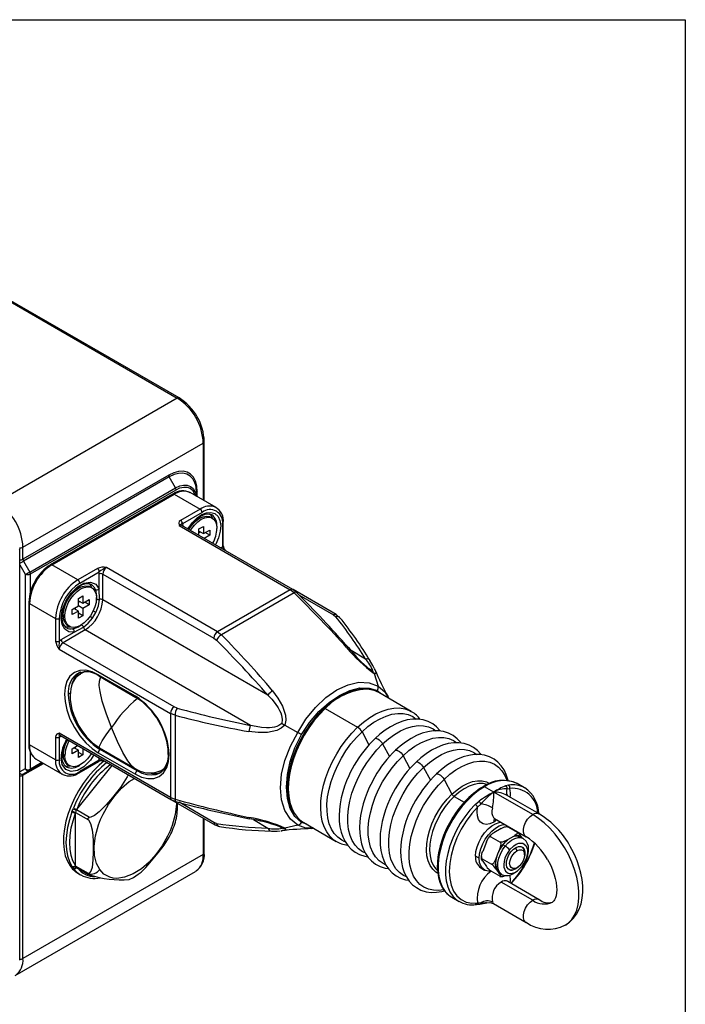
# Model space of a CAD drawing. Header units: millimetres. Extents: x 0 to 864, y 0 to 559.
# Tile 12 of 12: x 737 to 864, y 371 to 559. Entities that reach past the tile are written whole.
import ezdxf

# ---------------------------------------------------------------- set-up
doc = ezdxf.new("R2010")
doc.units = ezdxf.units.MM
doc.layers.add('SLD-DEFPOINTS', color=7, linetype='Continuous')

msp = doc.modelspace()

# ---------------------------------------------------------------- linework, layer by layer
at = {"color": 7, "linetype": 'Continuous', "lineweight": 25}
for p, q in [((705.96, 521.78), (766.77, 486.68)), ((767.12, 486.71), (706.31, 521.82)), ((766.77, 486.68), (732.4, 466.84)), ((737.35, 458.27), (771.72, 478.1)), ((771.92, 467.12), (771.92, 478.39)), ((765.14, 472.03), (737.35, 455.99)), ((765.24, 471.68), (737.45, 455.64)), ((766.45, 469.59), (765.24, 471.68)), ((738.66, 453.55), (766.45, 469.59)), ((738.77, 453.2), (766.55, 469.24)), ((765.95, 468.41), (742.62, 454.94)), ((742.87, 454.92), (766.2, 468.39)), ((766.2, 468.39), (771.15, 465.53)), ((774.15, 465.83), (769.2, 468.69)), ((770.44, 467.97), (770.44, 468.68)), ((771.15, 465.53), (767.41, 463.37)), ((774.03, 465.89), (774.15, 465.83)), ((771.5, 464.92), (767.77, 462.76)), ((771.01, 463.78), (769.98, 463.18)), ((773.45, 463.8), (773.13, 463.99)), ((767.12, 462.39), (788.3, 450.16)), ((788.8, 450.21), (767.62, 462.44)), ((767.77, 462.76), (767.83, 462.39)), ((770.2, 463.31), (770.15, 463.34)), ((770.9, 461.75), (771.75, 462.24)), ((770.9, 460.54), (770.9, 461.75)), ((771.75, 462.24), (771.75, 460.86)), ((775.39, 462.67), (775.39, 458.36)), ((775.54, 458.56), (775.54, 462.88)), ((770.9, 461.35), (771.75, 460.86)), ((771.19, 461.18), (770.9, 461.02)), ((771.75, 460.86), (772.95, 461.55)), ((772.95, 460.57), (771.9, 459.96)), ((772.95, 460.57), (772.11, 461.06)), ((772.95, 461.55), (772.95, 460.57)), ((736.73, 379.59), (736.73, 457.98)), ((736.73, 457.98), (736.73, 457.98)), ((737.35, 455.99), (737.35, 458.27)), ((775.04, 458.22), (775.39, 458.36)), ((737.45, 455.64), (738.66, 453.55)), ((747.82, 452.06), (742.87, 454.92)), ((751.55, 454.22), (747.82, 452.06)), ((774.44, 442.16), (753.26, 454.39)), ((737.78, 453.13), (737.78, 416.04)), ((748.17, 451.45), (751.91, 453.61)), ((751.85, 453.16), (751.91, 453.61)), ((751.85, 450.3), (751.85, 453.16)), ((752.55, 448.26), (752.55, 453.16)), ((752.55, 453.16), (773.73, 440.94)), ((748.03, 450.51), (746.99, 449.91)), ((750.47, 450.54), (750.15, 450.72)), ((747.22, 450.04), (747.16, 450.08)), ((747.92, 448.49), (748.77, 448.98)), ((747.92, 447.1), (747.92, 448.49)), ((748.77, 448.98), (748.77, 447.59)), ((751.16, 450.18), (751.38, 448.98)), ((751.38, 448.98), (751.34, 448.41)), ((751.94, 448.31), (751.85, 450.3)), ((788.3, 450.16), (774.44, 442.16)), ((789.05, 449.57), (775.19, 441.57)), ((789.05, 449.57), (788.3, 450.16)), ((789.51, 449.65), (788.8, 450.21)), ((797.07, 445.43), (788.83, 450.19)), ((738.48, 447.77), (738.48, 420.83)), ((738.62, 420.62), (738.62, 447.57)), ((738.62, 447.57), (743.57, 444.71)), ((746.72, 446.41), (747.92, 447.1)), ((747.92, 446.12), (747.07, 446.61)), ((747.36, 446.45), (747.36, 446.77)), ((747.92, 448.08), (748.77, 447.59)), ((748.21, 447.92), (747.92, 447.75)), ((748.77, 446.61), (747.92, 447.1)), ((748.77, 447.59), (749.97, 448.28)), ((749.97, 447.3), (748.77, 446.61)), ((748.77, 446.61), (748.77, 445.22)), ((749.97, 447.3), (749.12, 447.79)), ((749.97, 448.28), (749.97, 447.3)), ((784.06, 430.08), (752.55, 448.26)), ((743.57, 444.71), (743.57, 440.4)), ((744.28, 444.71), (744.28, 440.4)), ((744.96, 446.27), (745.02, 446.23)), ((745.02, 445.3), (745.02, 446.49)), ((745.34, 445.12), (745.02, 445.3)), ((746.72, 445.43), (746.72, 446.41)), ((747.92, 446.12), (746.72, 445.43)), ((747.92, 444.73), (747.92, 446.12)), ((748.77, 445.22), (747.92, 445.71)), ((748.77, 445.22), (747.92, 444.73)), ((750.62, 444.78), (751.28, 445.93)), ((796.57, 445.38), (796.98, 445.04)), ((797.78, 444.83), (797.07, 445.43)), ((745.9, 443.36), (746.22, 443.17)), ((747.11, 442.1), (748.89, 443.01)), ((744.63, 440.67), (747.11, 442.1)), ((749.23, 442.51), (744.99, 440.06)), ((780.74, 424.32), (749.23, 442.51)), ((773.73, 440.94), (774.23, 440.54)), ((774.44, 442.16), (775.19, 441.57)), ((744.28, 440.4), (744.63, 440.67)), ((766.17, 427.83), (744.99, 440.06)), ((744.28, 438.83), (765.46, 426.61)), ((747.43, 433.98), (747.76, 434.2)), ((748.35, 434.19), (748.17, 434.04)), ((748.8, 434.45), (748.33, 434.18)), ((749.13, 434.62), (748.83, 434.47)), ((758.78, 429.89), (751.71, 433.98)), ((751.81, 433.75), (758.88, 429.66)), ((803.93, 434.65), (803.4, 435.01)), ((804.06, 434.63), (803.93, 434.65)), ((804.27, 434.22), (805.03, 431.79)), ((804.37, 435.03), (804.41, 434.96)), ((804.43, 434.92), (804.38, 435.03)), ((811.36, 426.99), (805.17, 430.56)), ((807.05, 429.48), (806.93, 429.76)), ((766.76, 427.59), (766.17, 427.83)), ((765.46, 426.61), (765.46, 410.6)), ((766.35, 426.26), (765.46, 426.61)), ((766.35, 426.26), (766.35, 410.24)), ((794.96, 427.54), (801.14, 423.97)), ((811.36, 426.99), (811.43, 426.95)), ((787.25, 424.39), (789.73, 422.96)), ((765.46, 410.6), (744.28, 422.83)), ((744.63, 422.22), (744.28, 422.08)), ((744.49, 422.37), (765.67, 410.14)), ((743.57, 417.77), (738.62, 420.62)), ((743.57, 422.08), (743.57, 417.77)), ((744.28, 422.08), (744.28, 417.77)), ((746.72, 419.87), (747.77, 420.48)), ((744.96, 419.73), (745.02, 419.7)), ((745.02, 418.77), (745.02, 419.95)), ((745.34, 418.58), (745.02, 418.77)), ((746.72, 418.89), (746.72, 419.87)), ((747.92, 419.58), (746.72, 418.89)), ((747.92, 419.58), (747.07, 420.07)), ((747.36, 419.91), (747.36, 420.24)), ((747.92, 418.19), (747.92, 419.58)), ((748.77, 418.68), (747.92, 419.17)), ((748.77, 418.68), (747.92, 418.19)), ((748.77, 419.9), (748.77, 418.68)), ((751.71, 419.11), (758.78, 415.03)), ((751.95, 420.05), (758.64, 416.19)), ((759.13, 415.64), (752.06, 419.73)), ((741.11, 417.16), (738.66, 415.75)), ((739.87, 417.88), (744.82, 415.02)), ((745.9, 416.82), (746.22, 416.64)), ((747.62, 408.31), (754.34, 416.68)), ((748.07, 415.29), (751.8, 417.45)), ((751.91, 417.68), (748.17, 415.52)), ((751.91, 417.68), (751.85, 418.05)), ((752.76, 417.59), (773.94, 405.37)), ((737.35, 379.88), (737.35, 414.82)), ((738.66, 415.75), (737.45, 415.05)), ((744.94, 414.95), (744.82, 415.02)), ((763.75, 415.44), (763.43, 415.22)), ((763.51, 415.65), (763.69, 415.72)), ((763.55, 415.64), (763.7, 415.72)), ((763.7, 415.72), (764.17, 415.99)), ((817.61, 414.04), (819.13, 411.23)), ((829.93, 412.96), (829.34, 412.8)), ((832.98, 412.43), (831.56, 413.25)), ((827.08, 411.61), (825.32, 412.63)), ((834.51, 407.32), (827.08, 411.61)), ((835.76, 407.44), (829.53, 411.04)), ((829.65, 410.97), (829.62, 411.01)), ((829.67, 412.26), (830.15, 412.31)), ((765.46, 410.6), (766.35, 410.24)), ((765.67, 410.14), (766.51, 409.81)), ((823.53, 409.27), (824.28, 409.88)), ((824.01, 408.76), (824.62, 409.34)), ((746.69, 407.86), (746.75, 408.01)), ((746.91, 408.41), (746.96, 408.56)), ((747.36, 407.64), (747.36, 407.75)), ((747.36, 407.75), (749.86, 406.31)), ((747.36, 397.63), (747.36, 407.64)), ((747.53, 408.21), (747.62, 408.31)), ((750.04, 406.76), (747.53, 408.21)), ((771.92, 400), (771.92, 406.53)), ((774.23, 405.64), (773.73, 405.82)), ((773.94, 405.37), (774.82, 405.06)), ((789.73, 405.29), (787.25, 404.75)), ((790.87, 405.79), (797.06, 402.22)), ((827.25, 406.58), (833.26, 403.11)), ((786.14, 405.1), (786.71, 404.82)), ((786.6, 404.24), (786.73, 404.25)), ((786.71, 404.82), (786.79, 404.72)), ((792.44, 404.67), (792.75, 404.71)), ((792.71, 404.73), (792.46, 404.73)), ((828.48, 404.66), (827.1, 403.86)), ((829.78, 405), (831.54, 403.98)), ((830.96, 404.44), (831.03, 404.27)), ((797.06, 402.22), (796.98, 402.27)), ((825.69, 402.11), (824.99, 400.32)), ((826.51, 403.11), (828.28, 402.09)), ((829.28, 401.33), (828.85, 401.57)), ((830.27, 402.83), (829.57, 402.43)), ((830.96, 403.23), (830.27, 402.83)), ((832.69, 402.78), (832.26, 403.03)), ((832.53, 402.87), (832.37, 403.1)), ((771.72, 399.72), (737.35, 379.88)), ((827.82, 399.78), (827.47, 398.89)), ((828.16, 400.68), (827.82, 399.78)), ((832.95, 399.64), (832.95, 400.05)), ((824.33, 398.99), (823.62, 399.4)), ((824.74, 399.36), (824.74, 398.9)), ((824.88, 398.9), (826.65, 397.88)), ((824.99, 398.44), (825.69, 397.45)), ((735.9, 376.67), (770.27, 396.51)), ((746.84, 397.26), (746.33, 397.55)), ((746.75, 397.38), (746.69, 397.46)), ((746.84, 397.26), (746.75, 397.38)), ((746.84, 397.26), (746.91, 397.16)), ((746.96, 397.08), (746.91, 397.16)), ((747.36, 397.52), (747.36, 397.63)), ((749.86, 396.08), (747.36, 397.52)), ((749.77, 395.98), (747.4, 397.35)), ((747.4, 397.35), (747.46, 397.3)), ((747.46, 397.29), (749.87, 395.9)), ((747.83, 396.16), (748.33, 395.87)), ((770.35, 396.56), (770.27, 396.51)), ((824.63, 397.16), (825.34, 396.75)), ((826.51, 396.58), (828.28, 395.56)), ((827.47, 397.01), (827.82, 396.52)), ((827.82, 396.52), (828.16, 396.02)), ((828.27, 396.1), (828.69, 395.85)), ((831.18, 396.99), (831.54, 397.19)), ((834.51, 390.99), (828.5, 394.46)), ((835.76, 391.11), (829.75, 394.58)), ((819.07, 391.59), (820.48, 390.78)), ((824.28, 390.32), (823.53, 390.24)), ((824.62, 390.47), (824.01, 390.49)), ((824.44, 390.27), (825.74, 390.53)), ((827.03, 390.38), (833.26, 386.78)), ((823.68, 390.2), (823.73, 390.2)), ((823.72, 390.2), (824.42, 390.27))]:
    msp.add_line(p, q, dxfattribs=at)
at = {"color": 8, "linetype": 'Continuous', "lineweight": 25}
for p, q in [((771.72, 478.1), (771.72, 467.23)), ((770.59, 467.88), (770.59, 468.88)), ((770.36, 463.55), (770.41, 463.43)), ((770.91, 463.72), (770.75, 463.89)), ((767.77, 462.35), (767.83, 462.39)), ((767.83, 462.39), (767.83, 462.32)), ((774.31, 462.28), (774.33, 462.26)), ((774.33, 462.26), (774.33, 462.05)), ((774.98, 458.19), (775.04, 458.22)), ((775.04, 458.22), (775.05, 458.15)), ((736.73, 454.94), (737.78, 453.13)), ((738.77, 449.26), (738.77, 453.2)), ((747.93, 450.45), (747.77, 450.62)), ((747.38, 450.29), (747.43, 450.16)), ((751.38, 448.98), (751.33, 449.01)), ((789.95, 449.21), (796.57, 445.38)), ((751.34, 448.41), (751.29, 448.19)), ((744.81, 445.47), (745.02, 445.42)), ((745.02, 446), (744.9, 445.98)), ((802.66, 436.97), (799.88, 438.57)), ((804.29, 435.2), (804.37, 435.03)), ((746.38, 430.49), (745.98, 430.26)), ((804.92, 430.94), (805.6, 430.31)), ((744.64, 422.28), (744.63, 422.22)), ((744.7, 422.25), (744.63, 422.22)), ((801.98, 423.1), (803.31, 420.63)), ((805.91, 420.79), (807.21, 418.38)), ((738.77, 415.98), (738.77, 419.26)), ((744.81, 418.93), (745.02, 418.88)), ((745.02, 419.46), (744.9, 419.44)), ((752.29, 419.86), (752.06, 419.73)), ((809.81, 418.54), (811.11, 416.13)), ((737.35, 414.82), (741.26, 417.07)), ((737.45, 415.05), (741.11, 417.16)), ((740.96, 417.24), (738.77, 415.98)), ((751.85, 418.05), (751.85, 418.12)), ((751.91, 418.08), (751.85, 418.05)), ((752.74, 417.61), (752.76, 417.59)), ((737.78, 416.04), (736.73, 415.44)), ((759.13, 415.64), (759.44, 415.82)), ((813.71, 416.29), (815.01, 413.88)), ((773.73, 405.82), (767.1, 409.66)), ((819.54, 410.8), (821.48, 409.68)), ((771.72, 406.65), (771.72, 399.72)), ((781.28, 406.37), (784.06, 404.76)), ((791.31, 405.54), (790.42, 405.82)), ((827.7, 406.32), (827.08, 405.89)), ((831.54, 400.46), (831.22, 401.01))]:
    msp.add_line(p, q, dxfattribs=at)
at = {"color": 7, "linetype": 'Continuous', "lineweight": 25, "flags": 128}
for points in [[(770.59, 468.88), (770.51, 469.93), (770.26, 470.84), (769.86, 471.61), (769.32, 472.19), (768.64, 472.58), (767.87, 472.76), (767, 472.72), (766.09, 472.48), (765.14, 472.03)], [(770.44, 468.68), (770.36, 469.67), (770.29, 470.03)], [(770.23, 468.65), (770.37, 468.14), (770.39, 468)], [(768.87, 461.72), (769.28, 462.36), (769.51, 462.65), (769.89, 463.1), (770.31, 463.5), (770.75, 463.87), (771.21, 464.17), (771.67, 464.4), (772.11, 464.55), (772.52, 464.62), (772.91, 464.6), (773.27, 464.48), (773.34, 464.43)], [(768.92, 461.59), (769.14, 461.94), (769.71, 462.68), (770.34, 463.3), (771.01, 463.78), (771.68, 464.07), (772.31, 464.18), (772.88, 464.1), (773.13, 463.99)], [(769.28, 461.48), (769.45, 461.75), (770.02, 462.5), (770.66, 463.12), (771.33, 463.59), (772, 463.89), (772.63, 464), (773.2, 463.92), (773.68, 463.64), (774.04, 463.19), (774.26, 462.59), (774.33, 461.86)], [(767.41, 463.37), (767.16, 463.16), (767.05, 462.91), (767.12, 462.39)], [(744.63, 444.71), (744.85, 446.26), (745.51, 447.98), (746.54, 449.55), (747.72, 450.72), (748.97, 451.44), (750.23, 451.64), (751.24, 451.21), (751.85, 450.3)], [(745.02, 445.3), (745.1, 446.12), (745.32, 446.98), (745.68, 447.85), (746.15, 448.67), (746.72, 449.41), (747.36, 450.04), (748.03, 450.51), (748.7, 450.81), (749.33, 450.92), (749.9, 450.83), (750.15, 450.72)], [(745.34, 445.12), (745.42, 445.94), (745.64, 446.8), (746, 447.66), (746.47, 448.49), (747.04, 449.23), (747.68, 449.85), (748.35, 450.33), (749.02, 450.62), (749.65, 450.73), (750.22, 450.65), (750.7, 450.38), (751.05, 449.92), (751.28, 449.32), (751.35, 448.59)], [(745.8, 448.32), (746.3, 449.1), (746.53, 449.39), (746.91, 449.83), (747.33, 450.24), (747.77, 450.6), (748.23, 450.91), (748.69, 451.14), (749.13, 451.28), (749.54, 451.35), (749.93, 451.33), (750.29, 451.22), (750.4, 451.14)], [(751.35, 448.59), (751.28, 447.77), (751.05, 446.91), (750.7, 446.05), (750.22, 445.22), (749.65, 444.48), (749.02, 443.86), (748.35, 443.38), (747.68, 443.09), (747.04, 442.98), (746.47, 443.06), (746, 443.34), (745.64, 443.79), (745.42, 444.39), (745.34, 445.12)], [(751.28, 445.93), (751.73, 447.13), (751.94, 448.31)], [(747.11, 442.1), (746.13, 442.14), (745.32, 442.63), (744.8, 443.54), (744.63, 444.71)], [(745.64, 442.93), (745.01, 443.67), (744.78, 444.92)], [(748.89, 443.01), (749.8, 443.79), (750.62, 444.78)], [(745.35, 443.16), (745.68, 443.1), (746.3, 443.13)], [(804.29, 435.2), (804.03, 435.75), (803.5, 436.69)], [(803.5, 436.69), (803.53, 436.64), (803.54, 436.63)], [(751.71, 433.98), (750.53, 434.53), (749.34, 434.82), (748.18, 434.8), (747.16, 434.43), (746.32, 433.72), (745.72, 432.73), (745.38, 431.55), (745.27, 430.26), (745.38, 428.85), (745.72, 427.26), (746.32, 425.59), (747.16, 423.92), (748.18, 422.36), (749.34, 421), (750.53, 419.91), (751.71, 419.11)], [(748.17, 434.04), (747.43, 433.43), (746.88, 432.59), (746.59, 431.85), (746.45, 431.27), (746.33, 430), (746.36, 429.28), (746.47, 428.4), (746.69, 427.37), (747.04, 426.28), (747.95, 424.32), (748.55, 423.36), (749.46, 422.17), (750.64, 420.99), (751.95, 420.05)], [(803.93, 434.65), (804.14, 434.46), (804.27, 434.22)], [(789.73, 422.96), (791.3, 425.5), (793.11, 427.75), (795.1, 429.64), (797.19, 431.1), (799.33, 432.08), (801.39, 432.53), (803.33, 432.43), (805.03, 431.79)], [(784.06, 430.08), (784.77, 429.29), (785.42, 428.48), (785.98, 427.67), (786.26, 427.17), (786.48, 426.71), (786.64, 426.27), (786.79, 425.44), (786.71, 424.71)], [(784.92, 430.92), (785.96, 429.52), (786.84, 427.98), (787.4, 426.24), (787.44, 425.31), (787.25, 424.39)], [(790.42, 422.57), (792, 424.89), (793.77, 426.95), (795.69, 428.69), (797.67, 430.04), (799.66, 430.98), (801.56, 431.45), (803.34, 431.44), (804.92, 430.94)], [(787.25, 424.39), (786.55, 423.77), (785.72, 423.34), (783.94, 422.96), (782.17, 422.95), (780.43, 423.15)], [(786.71, 424.71), (786.12, 424.27), (785.75, 424.11), (785.33, 423.99), (784.86, 423.91), (784.35, 423.87), (783.78, 423.86), (782.8, 423.94), (781.78, 424.1), (780.74, 424.32)], [(786.71, 424.71), (786.98, 424.56), (787.25, 424.39)], [(816.92, 423.22), (816.82, 423.36), (816.19, 424.04), (815.45, 424.62), (814.59, 425.07), (813.62, 425.39), (812.66, 425.52), (811.65, 425.51), (810.61, 425.36), (809.55, 425.06), (808.49, 424.63), (807.43, 424.07), (806.38, 423.4), (805.37, 422.62), (804.47, 421.82)], [(744.28, 422.83), (743.8, 422.63), (743.63, 422.41), (743.57, 422.08)], [(789.73, 405.29), (788.32, 406.46), (787.28, 408.09), (786.63, 410.12), (786.42, 412.45), (786.64, 415.01), (787.28, 417.66), (788.33, 420.36), (789.73, 422.96)], [(790.42, 405.82), (789.19, 406.94), (788.3, 408.47), (787.75, 410.37), (787.57, 412.56), (787.76, 414.96), (788.3, 417.47), (789.2, 420.05), (790.42, 422.57)], [(790.69, 422.41), (789.92, 420.98), (789.65, 420.39), (789.22, 419.41), (788.84, 418.4), (788.49, 417.31), (788.2, 416.19), (787.98, 415.05), (787.83, 413.92), (787.77, 412.82), (787.79, 411.74), (787.9, 410.71), (788.1, 409.73), (788.4, 408.82), (788.79, 407.98), (789, 407.64)], [(820.82, 420.97), (820.72, 421.11), (820.09, 421.79), (819.35, 422.37), (818.49, 422.82), (817.52, 423.13), (816.56, 423.27), (815.55, 423.26), (814.51, 423.11), (813.45, 422.81), (812.39, 422.38), (811.33, 421.82), (810.28, 421.15), (809.27, 420.37), (808.37, 419.57)], [(824.72, 418.72), (824.62, 418.86), (823.99, 419.54), (823.25, 420.12), (822.39, 420.57), (821.42, 420.88), (820.46, 421.02), (819.45, 421.01), (818.41, 420.86), (817.35, 420.56), (816.29, 420.13), (815.23, 419.57), (814.18, 418.9), (813.17, 418.12), (812.27, 417.32)], [(750.4, 418.96), (750.22, 418.69), (749.65, 417.94), (749.02, 417.32), (748.35, 416.85), (747.68, 416.55), (747.04, 416.44), (746.47, 416.52), (746, 416.8), (745.64, 417.25), (745.42, 417.85), (745.34, 418.58)], [(758.78, 415.03), (759.95, 414.48), (761.15, 414.19), (762.3, 414.21), (763.33, 414.58), (764.16, 415.29), (764.76, 416.27), (765.1, 417.46), (765.21, 418.75)], [(829.85, 413.81), (829.8, 414.03), (829.47, 414.96), (829.05, 415.83), (828.52, 416.61), (827.89, 417.29), (827.15, 417.87), (826.29, 418.32), (825.32, 418.63), (824.36, 418.77), (823.35, 418.76), (822.31, 418.6), (821.25, 418.31), (820.19, 417.88), (819.13, 417.32), (818.08, 416.65), (817.07, 415.87), (816.17, 415.07)], [(752.84, 417.55), (751.9, 416.75), (750.82, 415.68), (749.8, 414.5), (748.84, 413.22), (747.97, 411.86), (747.19, 410.44), (746.53, 408.99), (745.97, 407.51), (745.55, 406.04), (745.25, 404.59), (745.09, 403.19), (745.07, 401.86), (745.18, 400.61), (745.43, 399.46), (745.82, 398.44), (746.33, 397.55)], [(745.25, 416.65), (745.68, 416.56), (746.3, 416.6)], [(800.5, 416.75), (799.74, 415.33), (799.47, 414.74), (799.04, 413.76), (798.66, 412.75), (798.32, 411.66), (798.03, 410.53), (797.81, 409.39), (797.67, 408.25), (797.62, 407.13), (797.65, 406.04), (797.78, 404.99), (798.01, 403.99), (798.33, 403.06), (798.75, 402.19), (799.28, 401.41), (799.92, 400.73), (800.66, 400.15), (801.51, 399.7), (802.49, 399.39), (803.09, 399.3)], [(757.4, 414.91), (757.24, 414.51), (755.94, 412.51), (754.41, 410.61), (753.21, 409.17), (751.89, 407.83), (750.99, 407.16), (750.27, 406.82), (750.04, 406.76)], [(764.2, 416.01), (764.2, 416.01), (764.46, 416.18)], [(804.4, 414.5), (803.64, 413.08), (803.37, 412.49), (802.94, 411.51), (802.56, 410.49), (802.22, 409.4), (801.93, 408.28), (801.71, 407.14), (801.57, 406), (801.52, 404.88), (801.55, 403.79), (801.68, 402.74), (801.91, 401.74), (802.23, 400.8), (802.65, 399.94), (803.18, 399.16), (803.81, 398.48), (804.56, 397.9), (805.41, 397.45), (806.39, 397.13), (806.99, 397.05)], [(808.3, 412.24), (807.54, 410.83), (807.26, 410.24), (806.84, 409.26), (806.46, 408.24), (806.12, 407.15), (805.83, 406.03), (805.61, 404.89), (805.47, 403.75), (805.42, 402.63), (805.45, 401.54), (805.58, 400.49), (805.8, 399.49), (806.13, 398.55), (806.55, 397.69), (807.08, 396.91), (807.71, 396.23), (808.46, 395.65), (809.31, 395.2), (810.29, 394.88), (810.89, 394.8)], [(825.32, 412.63), (824.21, 411.91), (823.12, 411.04), (822.06, 410.03), (821.06, 408.91), (820.12, 407.68), (819.26, 406.37), (818.5, 404.99), (817.85, 403.58), (817.32, 402.15), (816.91, 400.72), (816.63, 399.32), (816.49, 397.97), (816.49, 396.69), (816.63, 395.5), (816.91, 394.41), (817.32, 393.46), (817.85, 392.64), (818.5, 391.98), (819.07, 391.59)], [(812.2, 409.99), (811.44, 408.58), (811.16, 407.99), (810.74, 407.01), (810.36, 405.99), (810.02, 404.9), (809.73, 403.78), (809.51, 402.64), (809.37, 401.5), (809.32, 400.38), (809.35, 399.29), (809.48, 398.24), (809.7, 397.24), (810.03, 396.3), (810.45, 395.44), (810.98, 394.66), (811.61, 393.97), (812.36, 393.4), (813.21, 392.94), (814.19, 392.63), (815.14, 392.5), (816.15, 392.51), (817.19, 392.66), (817.71, 392.81)], [(746.69, 407.86), (746.2, 406.35), (745.84, 404.85), (745.63, 403.4), (745.55, 402.01), (745.63, 400.7), (745.84, 399.49), (746.2, 398.41), (746.69, 397.46)], [(747.36, 397.63), (746.89, 398.53), (746.55, 399.55), (746.33, 400.73), (746.26, 402.01), (746.33, 403.37), (746.55, 404.79), (747.36, 407.64)], [(746.75, 408.01), (746.84, 408.2), (746.91, 408.41)], [(824.01, 408.76), (822.89, 407.5), (821.86, 406.1), (820.9, 404.54), (820.08, 402.89), (819.43, 401.21), (818.96, 399.54), (818.69, 397.99), (818.6, 396.5), (818.69, 395.12), (818.96, 393.88), (819.43, 392.75), (820.08, 391.82), (820.9, 391.12), (821.86, 390.66), (822.89, 390.46), (824.01, 390.49)], [(827.08, 405.89), (826.37, 405.57), (825.67, 405.46), (825.05, 405.56), (824.55, 405.88), (824.18, 406.38), (823.96, 407.06), (823.9, 407.88), (824.01, 408.76)], [(749.86, 406.31), (749.78, 406.45), (749.77, 406.52), (749.77, 406.59), (749.78, 406.63), (749.81, 406.67), (749.87, 406.71), (750.04, 406.76)], [(749.86, 406.31), (750.21, 405.6), (750.53, 404.4), (750.67, 403.33), (750.72, 402.29), (750.74, 400.23), (750.7, 398.7), (750.54, 397.25), (750.3, 396.52), (749.99, 396.15), (749.86, 396.08)], [(818.88, 406.13), (818.17, 404.8), (817.92, 404.25), (817.53, 403.33), (817.18, 402.38), (816.88, 401.37), (816.63, 400.33), (816.45, 399.28), (816.35, 398.24), (816.33, 397.23), (816.4, 396.26), (816.56, 395.33), (816.81, 394.47), (817.15, 393.67), (817.59, 392.95), (818.13, 392.31), (818.77, 391.78), (819.13, 391.58)], [(823.62, 399.4), (823.69, 400.27), (823.92, 401.2), (824.28, 402.13), (824.76, 403.03), (825.35, 403.86), (826.01, 404.59), (826.72, 405.17), (827.45, 405.59), (828.15, 405.82), (828.49, 405.87)], [(824.33, 398.99), (824.4, 399.87), (824.62, 400.79), (824.99, 401.72), (825.47, 402.63), (826.06, 403.46), (826.72, 404.18), (827.43, 404.76), (828.15, 405.18), (828.86, 405.41), (829.19, 405.46)], [(827.09, 406.64), (827.08, 406.64), (827.17, 406.62), (827.24, 406.58)], [(784.73, 404.17), (785.81, 404.19), (786.41, 404.23)], [(784.73, 404.17), (784.79, 404.17), (784.8, 404.17)], [(786.71, 404.82), (786.98, 404.73), (787.25, 404.75)], [(826.51, 403.11), (826.46, 403.15), (826.43, 403.2), (826.44, 403.29), (826.52, 403.43), (826.94, 403.76), (827.1, 403.86)], [(828.48, 404.66), (829.14, 404.97), (829.32, 405.02), (829.52, 405.04), (829.63, 405.04), (829.74, 405.02), (829.78, 405)], [(831.54, 403.98), (831.6, 403.93), (831.62, 403.88), (831.62, 403.8), (831.54, 403.66), (831.12, 403.33), (830.96, 403.23)], [(759.31, 395.97), (759.87, 396.37), (760.75, 397.22), (761.56, 398.13), (763.12, 400.03), (764.25, 401.5), (765.24, 403.04), (765.35, 403.28)], [(825.69, 402.11), (826.05, 402.84), (826.16, 402.98), (826.3, 403.09), (826.38, 403.13), (826.47, 403.13), (826.51, 403.11)], [(829.57, 402.43), (828.81, 401.63), (828.16, 400.68)], [(828.28, 402.09), (828.34, 402.04), (828.38, 401.97), (828.41, 401.83), (828.41, 401.57), (828.24, 400.89), (828.16, 400.68)], [(829.57, 402.43), (828.91, 402.12), (828.73, 402.07), (828.54, 402.04), (828.43, 402.05), (828.32, 402.07), (828.28, 402.09)], [(830.12, 400.6), (830.92, 401.39), (831.39, 401.68), (831.84, 401.85), (832.27, 401.91), (832.66, 401.85), (833.21, 401.43), (833.49, 400.67), (833.51, 400.14), (833.44, 399.58), (833.28, 398.98), (833.03, 398.39), (832.39, 397.38)], [(832.37, 403.1), (831.72, 403.32), (830.96, 403.23)], [(832.44, 397.21), (833.21, 398.43), (833.61, 399.53), (833.74, 400.38), (833.74, 400.95), (833.68, 401.32), (833.55, 401.77), (833.24, 402.29), (832.69, 402.78)], [(824.88, 398.9), (824.82, 398.95), (824.78, 399.02), (824.74, 399.16), (824.74, 399.42), (824.91, 400.1), (824.99, 400.32)], [(830.12, 400.6), (829.48, 399.59), (829.23, 399), (829.07, 398.41), (829, 397.84), (829.02, 397.32), (829.3, 396.55), (829.85, 396.13), (830.24, 396.07), (830.67, 396.13), (831.12, 396.31), (831.59, 396.6), (832.39, 397.38)], [(831.87, 397.43), (831.67, 397.25), (831.17, 396.9), (830.68, 396.73), (830.23, 396.74), (829.87, 396.93), (829.61, 397.29), (829.5, 397.78), (829.52, 398.38), (829.68, 399.02), (829.98, 399.66), (830.37, 400.25)], [(831.54, 397.19), (831.1, 397.02), (830.71, 397.03), (830.39, 397.21), (830.19, 397.55), (830.12, 398.01), (830.19, 398.56), (830.39, 399.13), (830.71, 399.67), (831.1, 400.13), (831.54, 400.46)], [(830.37, 400.25), (830.84, 400.73), (831.34, 401.08), (831.83, 401.25), (832.28, 401.25), (832.64, 401.06), (832.9, 400.7), (833.01, 400.2), (832.99, 399.61), (832.91, 399.24)], [(831.54, 400.46), (831.97, 400.63), (832.37, 400.63), (832.68, 400.45), (832.88, 400.11), (832.95, 399.64), (832.88, 399.1), (832.68, 398.53), (832.37, 397.99), (831.97, 397.53), (831.54, 397.19)], [(840.75, 386.29), (841.55, 386.84), (842.3, 387.57), (842.89, 388.38), (843.37, 389.29), (843.72, 390.31), (843.96, 391.41), (844.07, 392.57), (844.06, 393.76), (843.93, 394.97), (843.7, 396.17), (843.39, 397.33), (843, 398.48), (842.66, 399.3), (842.3, 400.08), (841.67, 401.25)], [(826.57, 396.54), (826.06, 396.53), (825.47, 396.68), (824.99, 397.02), (824.62, 397.54), (824.4, 398.2), (824.33, 398.99)], [(824.99, 398.44), (824.75, 398.83), (824.74, 398.9), (824.75, 398.94), (824.78, 398.94), (824.84, 398.92), (824.88, 398.9)], [(827.47, 398.89), (827.11, 398.15), (826.99, 398.01), (826.86, 397.9), (826.77, 397.86), (826.69, 397.86), (826.65, 397.88)], [(827.47, 398.89), (827.35, 397.88), (827.47, 397.01)], [(837.34, 398.75), (837.88, 397.72), (838.08, 397.3), (838.36, 396.59), (838.61, 395.87), (838.82, 395.12), (838.96, 394.37), (839.05, 393.65), (839.08, 392.99), (839.05, 392.39), (838.96, 391.87), (838.84, 391.44), (838.69, 391.11), (838.54, 390.86), (838.37, 390.7), (838.26, 390.63)], [(747.36, 397.52), (747.37, 397.43), (747.4, 397.35)], [(749.77, 395.98), (749.76, 396.01), (749.78, 396.03), (749.86, 396.08)], [(757.62, 394.94), (758.42, 395.36), (759.33, 395.95)], [(827.82, 396.52), (828.02, 396.28), (828.27, 396.1), (828.27, 396.1)], [(828.16, 396.02), (828.4, 395.63), (828.42, 395.56), (828.4, 395.52), (828.37, 395.52), (828.31, 395.54), (828.28, 395.56)], [(829.75, 394.59), (829.68, 394.63), (829.61, 394.7), (829.62, 394.69)], [(824.42, 390.27), (824.43, 390.27), (824.44, 390.27)], [(825.71, 390.52), (826.37, 390.59), (827.03, 390.38)]]:
    msp.add_lwpolyline(points, dxfattribs=at)
at = {"color": 8, "linetype": 'Continuous', "lineweight": 25, "flags": 128}
for points in [[(770.29, 470.03), (770.13, 470.55), (769.75, 471.28), (769.23, 471.83), (768.59, 472.2), (767.84, 472.38), (767.02, 472.34), (766.15, 472.11), (765.24, 471.68)], [(766.45, 469.59), (767.23, 469.95), (767.98, 470.12), (768.67, 470.09), (769.27, 469.87), (769.77, 469.46), (770.14, 468.87), (770.23, 468.65)], [(766.55, 469.24), (767.28, 469.58), (767.99, 469.74), (768.63, 469.71), (769.2, 469.5), (769.67, 469.12), (770.01, 468.57), (770.17, 468.13)], [(769.2, 468.69), (769.2, 468.69), (768.56, 468.92), (767.82, 468.95), (767.03, 468.77), (766.2, 468.39)], [(768.79, 461.76), (768.84, 461.87), (769.64, 462.97), (770.54, 463.86), (771.46, 464.48), (772.33, 464.83), (773.19, 464.91), (773.95, 464.67), (774.54, 464.12), (774.9, 463.34), (775.04, 462.41), (774.96, 461.31), (774.63, 460.08), (774.09, 458.85), (774.02, 458.74)], [(736.73, 455.22), (736.78, 455.25), (736.89, 455.31), (737, 455.38), (737.12, 455.44), (737.24, 455.51), (737.35, 455.58), (737.45, 455.64)], [(750.41, 451.15), (750.85, 450.75), (751.16, 450.18)], [(789.51, 449.65), (789.48, 449.68), (789.4, 449.69), (789.3, 449.68), (789.19, 449.64), (789.05, 449.57)], [(799.38, 439.14), (799.38, 439.14), (799.34, 439.16), (799.27, 439.16), (799.19, 439.14), (799.1, 439.11)], [(754.25, 423.93), (753.22, 426.66), (752.48, 428.94), (752.04, 430.8), (751.9, 431.91), (751.93, 432.77), (752.04, 433.21), (752.21, 433.52)], [(804.41, 434.96), (804.48, 434.81), (804.61, 434.25), (804.51, 434.14), (804.27, 434.22)], [(805.03, 431.79), (806.3, 430.71), (807.01, 429.5)], [(794.96, 427.54), (793.86, 426.42), (792.82, 425.19), (791.85, 423.86), (790.96, 422.46), (790.17, 421), (789.48, 419.5), (788.91, 417.98), (788.46, 416.47), (788.14, 414.98), (787.96, 413.53), (787.91, 412.15), (788, 410.84), (788.22, 409.64), (788.58, 408.55), (789.06, 407.59), (789.1, 407.52)], [(794.72, 427.57), (794.74, 427.59), (794.78, 427.6), (794.83, 427.59), (794.89, 427.57), (794.96, 427.54)], [(801.14, 423.97), (802.28, 424.96), (803.45, 425.81), (804.63, 426.52), (805.8, 427.06), (806.94, 427.43), (808.06, 427.63), (809.12, 427.65), (810.11, 427.49), (811.02, 427.17), (811.36, 426.99)], [(801.98, 423.1), (803.1, 424.08), (804.25, 424.91), (805.41, 425.59), (806.56, 426.1), (807.69, 426.43), (808.78, 426.59), (809.81, 426.57), (810.76, 426.37), (811.64, 425.99), (812.32, 425.52)], [(805.91, 420.79), (807.03, 421.77), (808.17, 422.59), (809.32, 423.27), (810.47, 423.77), (811.59, 424.11), (812.67, 424.27), (813.69, 424.25), (814.65, 424.05), (815.51, 423.67), (816.07, 423.3)], [(752, 420.05), (751.93, 420.07), (751.9, 420.26), (752.04, 420.64), (752.48, 421.41), (753.22, 422.51), (754.25, 423.93)], [(758.64, 416.2), (758.56, 416.24), (757.98, 416.75), (757.34, 417.57), (756.41, 419.15), (755.38, 421.27), (754.25, 423.93)], [(796.98, 402.27), (796.57, 402.54), (795.85, 403.21), (795.25, 404.02), (794.76, 404.98), (794.41, 406.07), (794.18, 407.27), (794.1, 408.58), (794.14, 409.96), (794.33, 411.41), (794.65, 412.9), (795.1, 414.41), (795.67, 415.93), (796.35, 417.43), (797.15, 418.89), (798.03, 420.29), (799, 421.62), (800.05, 422.85), (801.14, 423.97)], [(798.71, 402.16), (798.13, 402.44), (797.36, 402.99), (796.7, 403.7), (796.15, 404.57), (795.74, 405.58), (795.45, 406.71), (795.31, 407.95), (795.3, 409.29), (795.43, 410.7), (795.71, 412.15), (796.11, 413.64), (796.64, 415.14), (797.3, 416.62), (798.06, 418.07), (798.92, 419.46), (799.87, 420.78), (800.9, 422), (801.98, 423.1)], [(802.55, 400.01), (802.09, 400.24), (801.32, 400.79), (800.66, 401.5), (800.11, 402.36), (799.7, 403.36), (799.42, 404.49), (799.27, 405.73), (799.27, 407.06), (799.4, 408.46), (799.67, 409.91), (800.07, 411.39), (800.6, 412.87), (801.25, 414.35), (802.01, 415.79), (802.87, 417.17), (803.82, 418.48), (804.83, 419.69), (805.91, 420.79)], [(804.47, 421.83), (804.57, 421.87), (804.76, 421.85), (804.99, 421.75), (805.25, 421.57), (805.51, 421.33), (805.73, 421.07), (805.91, 420.79)], [(809.81, 418.54), (810.93, 419.51), (812.07, 420.34), (813.22, 421.02), (814.37, 421.52), (815.49, 421.86), (816.57, 422.02), (817.59, 422), (818.55, 421.8), (819.41, 421.42), (819.97, 421.04)], [(750.86, 418.7), (750.23, 417.7), (748.97, 416.45), (747.72, 415.73), (746.54, 415.53), (745.51, 415.92), (744.85, 416.87), (744.63, 418.17)], [(806.45, 397.76), (805.98, 397.99), (805.22, 398.54), (804.56, 399.25), (804.01, 400.11), (803.6, 401.11), (803.32, 402.24), (803.17, 403.48), (803.17, 404.81), (803.3, 406.2), (803.57, 407.65), (803.97, 409.13), (804.5, 410.62), (805.15, 412.1), (805.91, 413.54), (806.77, 414.92), (807.72, 416.23), (808.73, 417.44), (809.81, 418.54)], [(808.37, 419.58), (808.47, 419.62), (808.66, 419.6), (808.89, 419.5), (809.15, 419.32), (809.41, 419.08), (809.63, 418.81), (809.81, 418.54)], [(813.71, 416.29), (814.83, 417.26), (815.97, 418.09), (817.12, 418.76), (818.27, 419.27), (819.39, 419.61), (820.47, 419.77), (821.49, 419.74), (822.45, 419.54), (823.31, 419.17), (823.87, 418.79)], [(812.27, 417.32), (812.37, 417.37), (812.56, 417.35), (812.79, 417.25), (813.05, 417.07), (813.31, 416.83), (813.53, 416.56), (813.71, 416.29)], [(817.61, 414.04), (818.73, 415.01), (819.87, 415.84), (821.02, 416.51), (822.17, 417.02), (823.29, 417.36), (824.37, 417.51), (825.39, 417.49), (826.35, 417.29), (827.21, 416.92), (827.98, 416.37), (828.64, 415.66), (829.18, 414.79), (829.56, 413.91)], [(763.43, 415.22), (763.43, 415.22), (762.7, 414.92), (761.89, 414.82), (761.01, 414.9), (760.08, 415.18), (759.13, 415.64)], [(762.99, 415.43), (763, 415.44), (763.55, 415.64)], [(810.35, 395.51), (809.88, 395.74), (809.11, 396.28), (808.45, 396.99), (807.91, 397.86), (807.5, 398.86), (807.22, 399.99), (807.07, 401.23), (807.07, 402.55), (807.2, 403.95), (807.47, 405.4), (807.87, 406.88), (808.4, 408.37), (809.05, 409.85), (809.81, 411.29), (810.67, 412.67), (811.61, 413.98), (812.63, 415.19), (813.71, 416.29)], [(816.17, 415.07), (816.27, 415.12), (816.46, 415.1), (816.69, 414.99), (816.95, 414.81), (817.21, 414.58), (817.43, 414.31), (817.61, 414.04)], [(751.98, 396.85), (751.37, 398.01), (751.01, 399.5), (750.94, 401.29), (751.19, 403.28), (751.77, 405.36), (752.16, 406.38), (752.62, 407.39), (753.68, 409.27), (754.85, 410.9), (756.15, 412.35), (757.63, 413.62), (758.59, 414.23)], [(817.49, 393), (816.63, 392.89), (815.6, 392.91), (814.65, 393.11), (813.78, 393.49), (813.01, 394.03), (812.35, 394.74), (811.81, 395.61), (811.4, 396.61), (811.12, 397.74), (810.97, 398.97), (810.96, 400.3), (811.1, 401.7), (811.37, 403.15), (811.77, 404.63), (812.3, 406.12), (812.95, 407.6), (813.71, 409.04), (814.57, 410.42), (815.51, 411.73), (816.53, 412.94), (817.61, 414.04)], [(819.13, 411.23), (820.09, 412.06), (821.08, 412.74), (822.08, 413.25), (823.05, 413.6), (823.99, 413.76), (824.88, 413.74), (825.69, 413.54), (826.28, 413.25)], [(825.74, 413.07), (825.08, 413.22), (824.23, 413.24), (823.33, 413.08), (822.39, 412.75), (821.43, 412.25), (820.48, 411.59), (819.54, 410.8)], [(816.38, 396.19), (816.07, 396.38), (815.45, 396.94), (814.96, 397.65), (814.59, 398.5), (814.36, 399.48), (814.26, 400.57), (814.31, 401.75), (814.5, 402.99), (814.83, 404.26), (815.29, 405.55), (815.87, 406.81), (816.56, 408.04), (817.34, 409.2), (818.2, 410.27), (819.13, 411.23)], [(766.61, 409.6), (766.62, 409.34), (766.36, 407.34), (765.78, 405.27), (765.39, 404.24), (764.93, 403.23), (763.88, 401.36), (762.7, 399.73), (761.4, 398.28), (759.92, 397), (758.34, 396.01), (756.74, 395.38), (755.23, 395.17), (754.54, 395.23), (753.9, 395.39), (752.8, 395.98), (751.98, 396.85)], [(766.35, 410.24), (766.36, 410.1), (766.38, 409.97), (766.42, 409.88), (766.47, 409.82), (766.51, 409.81)], [(819.54, 410.8), (818.65, 409.87), (817.82, 408.84), (817.07, 407.72), (816.4, 406.54), (815.85, 405.32), (815.41, 404.08), (815.09, 402.86), (814.91, 401.66), (814.86, 400.53), (814.95, 399.48), (815.17, 398.53), (815.53, 397.71), (816.01, 397.03), (816.33, 396.71)], [(823.53, 409.27), (822.52, 408.15), (821.57, 406.92), (820.71, 405.6), (819.94, 404.22), (819.28, 402.8), (818.74, 401.36), (818.33, 399.93), (818.05, 398.52), (817.91, 397.16), (817.91, 395.87), (818.05, 394.67), (818.33, 393.58), (818.74, 392.62), (819.28, 391.81), (819.94, 391.15), (820.48, 390.78)], [(826.88, 408.63), (826.75, 408.07), (826.74, 407.56), (826.83, 407.12), (827.02, 406.78), (827.25, 406.58)], [(833.26, 403.11), (833.17, 403.17), (832.9, 403.5), (832.76, 403.98), (832.76, 404.56), (832.9, 405.2), (833.17, 405.84), (833.55, 406.44), (834.01, 406.95), (834.51, 407.32)], [(840.75, 386.28), (841.32, 386.68), (841.97, 387.34), (842.51, 388.15), (842.91, 389.11), (843.19, 390.19), (843.33, 391.38), (843.33, 392.66), (843.19, 394.01), (842.91, 395.41), (842.51, 396.84), (841.97, 398.27), (841.32, 399.69), (840.56, 401.06), (839.7, 402.37), (838.77, 403.6), (837.76, 404.73), (836.71, 405.73), (835.62, 406.6), (834.51, 407.32)], [(780.43, 406.78), (780.45, 406.68), (780.47, 406.6), (780.5, 406.55), (780.54, 406.52), (780.55, 406.52)], [(792.46, 404.73), (791.29, 404.74), (789.73, 405.29)], [(787.25, 404.75), (787.44, 404.57), (787.4, 404.43), (786.84, 404.27), (786.61, 404.25)], [(829.28, 401.33), (829.86, 401.96), (830.48, 402.45), (831.11, 402.79), (831.72, 402.95), (832.28, 402.94), (832.72, 402.76)], [(828.69, 395.85), (828.62, 395.9), (828.24, 396.27), (827.99, 396.79), (827.87, 397.45), (827.89, 398.19), (828.06, 398.99), (828.35, 399.81), (828.77, 400.6), (829.28, 401.33)], [(746.96, 397.08), (747.64, 396.36), (748.33, 395.87)], [(828.16, 396.02), (828.81, 395.81), (828.82, 395.81)], [(832.44, 397.21), (832.45, 397.21), (832.45, 397.25), (832.43, 397.31), (832.39, 397.38)], [(825.73, 390.54), (825.27, 390.43), (824.62, 390.47)], [(833.26, 386.78), (833.17, 386.84), (832.9, 387.17), (832.76, 387.65), (832.76, 388.23), (832.9, 388.87), (833.17, 389.51), (833.55, 390.11), (834.01, 390.62), (834.51, 390.99)]]:
    msp.add_lwpolyline(points, dxfattribs=at)
at = {"color": 8, "linetype": 'Continuous', "lineweight": 25}
for centre, radius, start, end in [((766.97, 486.39), 0.352, 65.7076, 125.6163), ((771.57, 478.43), 0.352, 294.376, 354.2897), ((766.05, 468.18), 0.251, 54.3824, 114.3071), ((772.93, 463.02), 3.08, 69.1055, 125.3138), ((771.99, 462.52), 2.35, 353.8557, 54.7342), ((767.41, 461.98), 0.503, 65.6929, 125.6176), ((775.29, 462.9), 0.253, 294.4432, 353.5225), ((736.58, 458), 0.151, 294.3747, 354.3052), ((736.86, 459.22), 1.07, 262.2896, 297.3546), ((775.29, 458.59), 0.251, 294.3747, 354.3052), ((763.18, 449.25), 15.24, 33.8431, 36.7149), ((736.86, 456.92), 1.05, 262.807, 297.6865), ((742.72, 454.71), 0.252, 54.3834, 114.2955), ((788.59, 449.78), 0.479, 64.0314, 127.2546), ((738.72, 447.79), 0.24, 184.0422, 247.2624), ((751.78, 449.19), 0.893, 240.7782, 280.3688), ((744.54, 444.93), 0.239, 292.6363, 356.9761), ((748.28, 442.06), 3.58, 49.3202, 58.6187), ((752.47, 449.31), 3.59, 241.385, 250.6717), ((796.86, 445), 0.479, 64.0373, 127.254), ((797.23, 444.36), 0.728, 40.638, 109.5844), ((746.51, 444.57), 1.85, 241.5288, 281.4938), ((746.47, 445.64), 2.91, 278.0303, 307.4295), ((748.05, 442.71), 0.893, 19.6271, 59.2302), ((802.87, 436.21), 0.792, 37.1275, 105.7289), ((798.28, 432.75), 6.08, 17.9708, 43.9645), ((750.4, 430.67), 4.44, 131.9101, 185.3127), ((750.39, 431.36), 3.78, 123.1744, 174.2872), ((749.79, 431.64), 2.93, 89.6146, 123.1967), ((751.95, 433.95), 0.246, 173.7012, 234.9867), ((759.02, 429.87), 0.245, 173.5924, 236.1869), ((803.59, 419.39), 11.87, 94.1763, 136.6517), ((774.36, 410.9), 23.96, 129.2471, 147.0538), ((744.76, 422.77), 0.48, 172.7442, 235.9436), ((738.73, 420.85), 0.251, 185.6948, 245.6253), ((751.37, 418.08), 6.73, 147.6425, 179.1886), ((765.31, 418.97), 0.245, 183.7756, 246.4159), ((746.51, 417.44), 2.96, 173.7012, 234.9867), ((744.54, 418.39), 0.239, 292.6363, 356.9761), ((746.62, 418.65), 2.45, 245.8935, 309.4264), ((767.15, 400.46), 21.75, 129.4333, 158.1606), ((765.39, 401.6), 19, 126.6335, 159.3109), ((751.67, 417.65), 0.24, 304.0564, 7.2558), ((753.69, 432.79), 15.21, 263.2784, 266.1544), ((762.22, 418.27), 2.95, 300.2641, 330.4167), ((737.2, 415.61), 0.614, 220.693, 294.7117), ((736.86, 415.76), 1.06, 263.0398, 297.4537), ((747.92, 415.5), 0.252, 306.001, 5.5939), ((762.36, 418.81), 3.67, 255.8723, 291.512), ((830.68, 408.29), 4.73, 60.9247, 99.1673), ((825.17, 412.44), 0.237, 52.496, 118.5097), ((827.23, 406.7), 4.91, 62.05, 91.6756), ((830.84, 411.59), 1.35, 150.1202, 205.5068), ((830.68, 407.54), 4.8, 0.8028, 96.3445), ((826.68, 411.38), 3.6, 346.9954, 15.006), ((765.96, 410.55), 0.503, 174.3798, 234.2993), ((835.24, 406.32), 1.23, 64.9626, 126.2108), ((774.24, 405.77), 0.503, 174.3799, 234.2989), ((774.95, 405.77), 0.728, 190.4126, 259.3596), ((828.31, 405.94), 1.23, 149.8847, 182.4696), ((785.53, 410.66), 6.08, 256.0392, 282.0484), ((784.83, 404.96), 0.792, 194.2685, 262.8718), ((816.96, 407.23), 18.65, 315.8536, 343.481), ((768.27, 399.33), 3.46, 306.8367, 6.3347), ((771.57, 400.04), 0.352, 294.3747, 354.3052), ((747.14, 397.62), 0.524, 243.0928, 316.1348), ((747.18, 397.56), 0.528, 245.9494, 320.1405), ((751.02, 399.56), 4.04, 217.6843, 270.8517), ((830.41, 391.35), 6.46, 126.4999, 187.6705), ((829.22, 393.5), 1.21, 64.297, 127.0134), ((827.39, 395.05), 2.89, 345.499, 16.1212), ((823.65, 390.56), 0.369, 281.8172, 349.0914), ((824.35, 390.54), 0.287, 289.7743, 344.8108), ((827.49, 390.81), 0.629, 193.6508, 223.3449), ((835.24, 389.99), 1.24, 65.4823, 126.1619), ((836.71, 394.08), 3.79, 234.5986, 294.3231), ((733.91, 379.5), 3.46, 306.8367, 6.3347), ((736.86, 380.82), 1.06, 263.0398, 297.4537)]:
    msp.add_arc(centre, radius, start, end, dxfattribs=at)
at = {"color": 7, "linetype": 'Continuous', "lineweight": 25}
for centre, radius, start, end in [((761.02, 477.64), 10.71, 2.4764, 57.5236), ((761.65, 478.01), 10.28, 2.1367, 57.8635), ((765.86, 472.05), 0.721, 181.9565, 211.1437), ((765.83, 469.22), 0.721, 1.9565, 31.1437), ((767.78, 466), 3.02, 60.9909, 127.142), ((770.69, 468.65), 0.251, 114.3747, 174.3052), ((726.65, 457.8), 10.71, 2.4764, 57.5236), ((770.74, 464.88), 0.768, 2.6055, 57.3945), ((773.02, 463.05), 2.4, 350.9531, 129.0362), ((772.66, 463.32), 2.91, 351.232, 62.5576), ((771.65, 463.16), 1.97, 17.6353, 49.5119), ((768, 461.62), 1.17, 101.3326, 138.6532), ((767, 462.73), 0.768, 2.6055, 57.3945), ((768.17, 462.08), 6.17, 330.3173, 357.9044), ((777.23, 458.71), 1.7, 184.8898, 218.6144), ((738.07, 456.01), 0.721, 181.9565, 211.1437), ((747.46, 447.36), 9, 122.6054, 177.3945), ((747.84, 447.15), 9.22, 122.6055, 177.3945), ((752.66, 451.75), 2.71, 77.1789, 114.1341), ((751.14, 453.57), 0.768, 2.6055, 57.3945), ((754.89, 450), 4.68, 110.39, 129.6088), ((754.09, 453.09), 1.54, 122.6055, 177.3945), ((735.8, 458.5), 5.72, 290.2373, 300.0578), ((738.2, 454.25), 1.2, 249.3965, 298.4215), ((738.04, 453.17), 0.721, 1.9565, 31.1437), ((752.2, 452.48), 0.769, 62.6097, 117.3903), ((752.79, 444.29), 9.22, 122.6055, 177.3945), ((752.71, 444.33), 8.44, 122.5649, 177.4351), ((747.4, 451.41), 0.768, 2.6055, 57.3945), ((748.67, 449.89), 1.97, 17.6353, 49.5119), ((751.42, 450.73), 0.605, 245.0603, 315.4654), ((594.54, 252.86), 276.65, 42.318, 45.3222), ((626.28, 286.54), 230.76, 41.3985, 44.9801), ((751.82, 444.68), 7.04, 148.7838, 178.0314), ((745.34, 448.59), 7.22, 302.6055, 357.3945), ((752.2, 447.57), 0.784, 62.939, 108.8063), ((743.93, 445.39), 0.769, 242.6097, 297.3903), ((747.1, 445.07), 2.09, 173.6038, 235.084), ((741.2, 399.78), 71.83, 31.178, 39.0521), ((738.81, 397.29), 75.75, 31.342, 38.8752), ((749.66, 443.16), 0.784, 191.1905, 237.0655), ((746.53, 442.26), 0.605, 344.5322, 54.944), ((775.27, 440.87), 1.54, 122.6055, 177.3945), ((776.44, 439.45), 2.47, 120.6058, 153.6005), ((648.17, 315.7), 178.82, 40.1182, 44.7405), ((746.27, 440.67), 2.71, 185.8626, 222.8226), ((743.93, 441.08), 0.769, 242.6097, 297.3903), ((748.9, 439.61), 4.68, 170.3908, 189.6092), ((745.82, 438.76), 1.54, 122.6055, 177.3945), ((745.4, 440.71), 0.768, 182.6055, 237.3945), ((617.36, 283.42), 222.03, 41.339, 45.0443), ((822.04, 458.2), 29.85, 219.7624, 233.4586), ((826.61, 461.64), 35.32, 219.5799, 229.026), ((749.46, 430.7), 3.84, 52.2935, 120.9852), ((867.36, 462.2), 68.58, 203.3983, 208.2395), ((803.98, 431.5), 1.1, 328.9898, 15.5023), ((759.09, 430.81), 13.12, 182.3869, 237.6131), ((751.26, 418.12), 13.97, 2.5649, 57.4351), ((786.64, 428.32), 3.12, 123.502, 145.7996), ((803.34, 419.42), 11.86, 93.6989, 136.5824), ((802.63, 426.05), 5.18, 60.571, 88.8976), ((752.2, 418.95), 12.62, 28.8636, 58.0205), ((767, 426.54), 1.54, 122.6055, 177.3945), ((768.81, 426.23), 2.47, 146.4007, 179.3934), ((811.84, 599.22), 178.85, 255.2622, 259.8839), ((826.15, 649.54), 229.76, 255.0204, 258.601), ((810.5, 411.08), 22.82, 133.7277, 150.2375), ((809.32, 422.97), 4.49, 33.7915, 61.8898), ((752.61, 418.57), 12.45, 1.7851, 31.3231), ((783.55, 422.96), 3.12, 154.2019, 176.4975), ((745.39, 422.46), 1.17, 161.3438, 198.6562), ((665.36, 206.77), 249.42, 59.9073, 60.0888), ((799.89, 421.93), 2.39, 29.3606, 58.4944), ((741.62, 420.52), 3.16, 174.4446, 231.2216), ((741.48, 420.26), 2.88, 172.7442, 235.9436), ((743.93, 422.76), 0.769, 242.6097, 297.3903), ((751.65, 418.18), 6.86, 149.5495, 178.2782), ((751.19, 418.54), 6.17, 150.3061, 177.9039), ((751.51, 418.36), 6.17, 150.3061, 177.9039), ((819.9, 405.66), 22.34, 133.6566, 150.2494), ((747.1, 418.53), 2.09, 173.6038, 235.084), ((752.47, 419.08), 0.768, 122.6055, 177.3945), ((760.95, 418.5), 4.13, 311.9097, 6.3456), ((823.8, 403.41), 22.34, 133.6566, 150.2494), ((743.93, 418.45), 0.769, 242.6097, 297.3903), ((746.66, 417.39), 2.4, 170.9531, 309.0362), ((746.9, 418.13), 2.13, 173.0645, 233.0979), ((752.52, 415.91), 1.7, 81.3838, 115.1086), ((827.7, 401.16), 22.34, 133.6566, 150.2494), ((737.6, 414.84), 0.252, 125.698, 185.6204), ((738.33, 416.85), 0.98, 235.6651, 296.5169), ((738.39, 416.39), 0.703, 209.8491, 293.1543), ((738.52, 415.95), 0.252, 305.698, 5.6204), ((746.2, 418.01), 3.3, 248.1456, 304.5182), ((761.55, 420.22), 4.97, 234.1531, 291.0337), ((759.54, 415), 0.768, 122.6055, 177.3945), ((831.6, 398.91), 22.34, 133.6566, 150.2494), ((828.82, 407.42), 6.42, 65.2678, 125.7342), ((828.98, 407.44), 6.36, 66.0493, 125.2612), ((834.7, 399.89), 13.98, 112.5527, 123.027), ((829.1, 412.28), 0.573, 358.2467, 65.3186), ((829.58, 412.48), 0.594, 343.0756, 54.7551), ((834.35, 397.62), 17.66, 121.7176, 151.16), ((820.17, 411.82), 1.2, 209.3606, 238.4944), ((839.54, 388.32), 26.41, 118.1356, 125.2818), ((835.13, 400.4), 13.79, 125.675, 139.5967), ((814.28, 411), 12.81, 349.356, 2.7271), ((829.51, 407.44), 4.82, 88.0034, 120.2124), ((829.7, 407.43), 5.97, 0.6756, 56.2399), ((839.46, 677.13), 276.72, 254.6804, 257.6839), ((757.06, 408.71), 9.75, 345.4293, 4.6274), ((824.74, 626.73), 224.61, 254.9732, 258.6529), ((822.89, 408.19), 1.26, 27.0888, 59.5094), ((822.96, 408.65), 1.8, 22.3781, 42.6139), ((823.97, 403.36), 6.02, 61.1378, 83.7936), ((747.56, 409.37), 1.73, 240.1578, 263.4359), ((747.66, 409.33), 1.61, 235.6912, 259.2961), ((748.04, 410.88), 2.71, 245.3428, 259.2704), ((748.02, 410.4), 2.13, 240.0708, 258.9859), ((748.11, 407.72), 0.753, 139.8521, 177.7366), ((793.46, 410.2), 5.11, 211.578, 239.6129), ((827.18, 393.31), 16.53, 28.7254, 58.7388), ((749.01, 411.33), 18.23, 333.7766, 343.8371), ((785.78, 479.46), 74.72, 261.108, 268.6779), ((776.15, 379.96), 27.16, 65.8573, 80.9206), ((774.68, 371.71), 35.3, 70.9681, 80.4228), ((789.46, 406.35), 1.09, 284.4203, 331.089), ((786.27, 477.38), 73.22, 261.0025, 268.7964), ((794.64, 334.77), 69.93, 91.7849, 96.5916), ((829.59, 400.55), 4.21, 136.325, 146.856), ((829.98, 401.68), 2.78, 30.8841, 55.8058), ((799.61, 406.38), 4.87, 237.354, 265.2345), ((834.19, 397.3), 6.84, 141.2895, 158.7105), ((832.95, 398.37), 5.21, 121.1059, 142.0213), ((831.44, 401.18), 2.02, 65.8432, 125.4672), ((816.95, 407.47), 18.83, 329.4258, 342.6212), ((827.04, 393.18), 11.71, 28.3999, 57.9226), ((768.23, 399.63), 3.71, 304.9784, 5.7244), ((831.08, 398.15), 3.65, 153.4364, 206.5636), ((827.74, 398.69), 3.05, 38.7705, 59.8956), ((831.7, 400.18), 1.26, 354.2843, 52.253), ((831.67, 400.17), 1.29, 354.9596, 51.574), ((826.04, 399.15), 2.44, 174.0137, 234.6741), ((824.89, 395.4), 3.04, 31.9831, 54.7067), ((816.13, 407.61), 19.61, 316.8168, 330.2878), ((750.19, 400.21), 4.69, 214.4969, 239.8111), ((746.92, 397.97), 0.552, 245.9099, 322.7063), ((746.95, 397.88), 0.542, 248.2628, 318.5898), ((750.14, 398.27), 2.32, 260.9219, 322.333), ((750.17, 396.37), 0.559, 224.2234, 255.774), ((828.27, 399.06), 3.04, 211.9831, 234.7067), ((829.52, 397.94), 2.25, 248.3679, 310.9569), ((830.45, 398), 1.25, 247.4914, 305.9696), ((830.44, 398.08), 1.32, 249.1049, 304.3722), ((750.89, 400.09), 4.93, 239.425, 283.837), ((756.17, 415.28), 20.39, 252.5029, 274.0892), ((830.22, 391.48), 3.44, 120.0896, 193.653), ((828.59, 396.6), 1.09, 253.3055, 307.9788), ((822.88, 394.79), 4.66, 238.4513, 280.4314), ((825.92, 388.66), 2.22, 64.4835, 125.6793), ((837.49, 393.3), 2.78, 231.4535, 286.1298), ((837.43, 392.81), 7.32, 235.2797, 296.9767)]:
    msp.add_arc(centre, radius, start, end, dxfattribs=at)
at = {"layer": 'SLD-DEFPOINTS'}
for p, q in [((0, 558.8), (863.6, 558.8)), ((863.6, 558.8), (863.6, 127))]:
    msp.add_line(p, q, dxfattribs=at)

doc.saveas('drawing.dxf')
